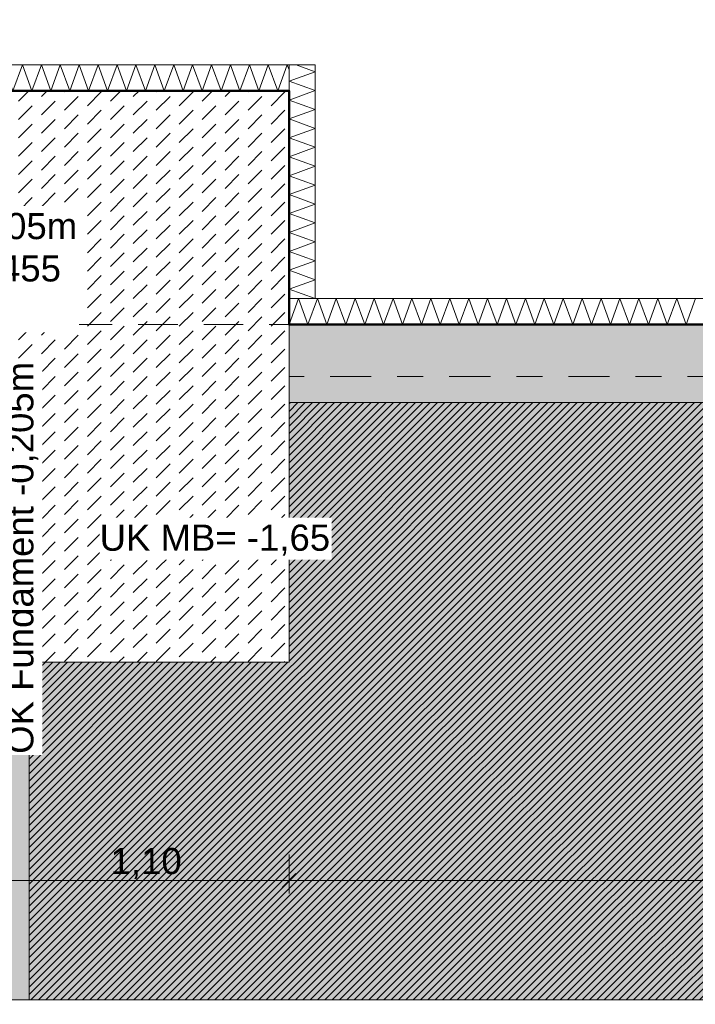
# Model space of a CAD drawing. Header units: metres. Extents: x -273 to 6, y -183 to 13.
# Tile 63 of 256: x -175.36 to -172.76, y -11.11 to -7.32. Entities that reach past the tile are written whole.
import ezdxf

# ---------------------------------------------------------------- set-up
doc = ezdxf.new("R2010")
doc.units = ezdxf.units.M
doc.header["$LTSCALE"] = 0.05
doc.header["$PDMODE"] = 1
doc.header["$PDSIZE"] = -2
doc.linetypes.add('ISO-02 Strichlinie', pattern=[3.81, 3.048, -0.762])
doc.linetypes.add('Linienart-53', pattern=[5.291531, 3.175, -1.058062, 0.352704, -0.705764])
doc.layers.get('0').update_dxf_attribs({"lineweight": 25})
for name, color, linetype, lineweight, true_color in [('00 -Bauelemente -Beton unbewehrt', 7, 'Continuous', 9, 0xf7e06e), ('00 -Bauelemente -Dämmung innen', 7, 'Continuous', 9, 0xff7fe6), ('30 -32 Gründung- 2 Flachgründungen u. Bodenplatten', 7, 'Continuous', 9, 0xff6633), ('30 -32 Gründung-4 Frostschürze', 7, 'Continuous', 9, 0x66aaff), ('70 -72 Beschriftung- 1 Beschriftung allgemein', 7, 'Continuous', 9, 0xff6633), ('70 -76 Bemaßung- 2 Allgemein', 7, 'Continuous', 5, 0x6666cc)]:
    doc.layers.add(name, color=color, linetype=linetype, lineweight=lineweight, true_color=true_color)
for name, color, linetype, lineweight in [('30 -35 Decken- 2 Beläge- Dämmung', 7, 'Continuous', 9), ('70 -71 Achsen- 1 Gebäudeachsen', 7, 'Linienart-53', 18), ('Keine', 7, 'Continuous', 9)]:
    doc.layers.add(name, color=color, linetype=linetype, lineweight=lineweight)
doc.styles.add('Arial', font='arial.ttf')
doc.dimstyles.new('k+k_klein', dxfattribs={"dimtxt": 0.100689, "dimasz": 0.05302, "dimexe": 0.05, "dimexo": 0.15, "dimgap": 0.005, "dimtad": 1, "dimdec": 3, "dimtxsty": 'Arial', "dimblk": 'VW_SLASH-2', "dimblk1": 'VW_SLASH-2', "dimblk2": 'VW_SLASH-2', "dimcen": 0, "dimdle": 0.025, "dimadec": 3, "dimazin": 0, "dimtfac": 0.75, "dimtdec": 3, "dimtix": 1, "dimtmove": 0, "dimatfit": 0, "dimldrblk": 'VW_FILLEDARROW', "dimfxl": 0.1, "dimfxlon": 1, "dimfrac": 2, "dimtolj": 1, "dimarcsym": 0})

# ---------------------------------------------------------------- blocks, each defined once
blk = doc.blocks.new('_Achsen (3D)')
at = {"layer": '70 -71 Achsen- 1 Gebäudeachsen', "transparency": 33554687}
blk.add_line((-179.668, -8.697), (3.826, -8.697), dxfattribs=at)
blk = doc.blocks.new('Gruppe-594')
at = {"color": 255, "linetype": 'Continuous', "lineweight": 5}
blk.add_wipeout([(-174.321, -8.497), (-168.596, -8.497), (-168.596, -8.397), (-174.321, -8.397)], dxfattribs=at).dxf.layer = '00 -Bauelemente -Dämmung innen'
blk = doc.blocks.new('Gruppe-595')
at = {"layer": '00 -Bauelemente -Dämmung innen', "color": 7, "transparency": 33554687, "flags": 128}
blk.add_lwpolyline([(-174.321, -8.497), (-174.2846, -8.397), (-174.2482, -8.497), (-174.2118, -8.397), (-174.1754, -8.497), (-174.139, -8.397), (-174.1026, -8.497), (-174.0662, -8.397), (-174.0298, -8.497), (-173.9934, -8.397), (-173.957, -8.497), (-173.9206, -8.397), (-173.8842, -8.497), (-173.8478, -8.397), (-173.8114, -8.497), (-173.775, -8.397), (-173.7386, -8.497), (-173.7023, -8.397), (-173.6659, -8.497), (-173.6295, -8.397), (-173.5931, -8.497), (-173.5567, -8.397), (-173.5203, -8.497), (-173.4839, -8.397), (-173.4475, -8.497), (-173.4111, -8.397), (-173.3747, -8.497), (-173.3383, -8.397), (-173.3019, -8.497), (-173.2655, -8.397), (-173.2291, -8.497), (-173.1927, -8.397), (-173.1563, -8.497), (-173.1199, -8.397), (-173.0835, -8.497), (-173.0471, -8.397), (-173.0107, -8.497), (-172.9743, -8.397), (-172.9379, -8.497), (-172.9015, -8.397), (-172.8651, -8.497), (-172.8287, -8.397), (-172.7923, -8.497), (-172.7559, -8.397)], dxfattribs=at)
blk = doc.blocks.new('Gruppe-596')
at = {"layer": '00 -Bauelemente -Dämmung innen', "color": 7, "linetype": 'Continuous', "lineweight": 9, "transparency": 33554687}
blk.add_line((-174.321, -8.397), (-174.321, -8.497), dxfattribs=at)
blk = doc.blocks.new('Gruppe-598')
at = {"color": 7, "transparency": 33554687}
blk.add_blockref('Gruppe-596', (0, 0), dxfattribs=at)
blk = doc.blocks.new('Gruppe-599')
at = {"layer": '00 -Bauelemente -Dämmung innen', "color": 7, "linetype": 'Continuous', "lineweight": 9, "transparency": 33554687}
blk.add_line((-168.596, -8.397), (-174.321, -8.397), dxfattribs=at)
blk = doc.blocks.new('Gruppe-600')
at = {"layer": '00 -Bauelemente -Dämmung innen', "color": 7, "linetype": 'Continuous', "lineweight": 9, "transparency": 33554687}
blk.add_line((-174.321, -8.497), (-168.596, -8.497), dxfattribs=at)
blk = doc.blocks.new('Gruppe-601')
at = {"color": 7, "transparency": 33554687}
for name in ['Gruppe-599', 'Gruppe-600']:
    blk.add_blockref(name, (0, 0), dxfattribs=at)
blk = doc.blocks.new('Gruppe-602')
at = {"layer": '00 -Bauelemente -Dämmung innen', "color": 7}
blk.add_blockref('Gruppe-594', (0, 0), dxfattribs=at)
at = {"color": 7, "transparency": 33554687}
for name in ['Gruppe-598', 'Gruppe-601']:
    blk.add_blockref(name, (0, 0), dxfattribs=at)
at = {"layer": '00 -Bauelemente -Dämmung innen', "color": 7, "transparency": 33554687}
blk.add_blockref('Gruppe-595', (0, 0), dxfattribs=at)
blk = doc.blocks.new('Gruppe-603')
at = {"layer": '00 -Bauelemente -Dämmung innen', "color": 7, "transparency": 33554687}
blk.add_blockref('Gruppe-602', (0, 0), dxfattribs=at)
at = {"layer": '00 -Bauelemente -Dämmung innen', "color": 0, "flags": 1}
for tag in ['prm0_value', 'prm1_value', 'prm2_value', 'prm3_value', 'prm4_value', 'prm5_value', 'prm6_value', 'IFC_UUID', 'instanceID', 'prm0_name', 'prm0_type', 'prm1_name', 'prm1_type', 'prm2_name', 'prm2_type', 'prm3_name', 'prm3_type', 'prm4_name', 'prm4_type', 'prm5_name', 'prm5_type', 'prm6_name', 'prm6_type']:
    blk.add_attdef(tag, (-174.321, -8.497), '', height=0.00018, dxfattribs=at)
blk = doc.blocks.new('Gruppe-2044')
at = {"color": 255, "linetype": 'Continuous', "lineweight": 5}
blk.add_wipeout([(-176.621, -7.597), (-174.321, -7.597), (-174.321, -7.497), (-176.621, -7.497)], dxfattribs=at).dxf.layer = '00 -Bauelemente -Dämmung innen'
blk = doc.blocks.new('Gruppe-2045')
at = {"layer": '00 -Bauelemente -Dämmung innen', "color": 7, "transparency": 33554687, "flags": 128}
blk.add_lwpolyline([(-176.621, -7.597), (-176.5846, -7.497), (-176.5482, -7.597), (-176.5118, -7.497), (-176.4754, -7.597), (-176.439, -7.497), (-176.4026, -7.597), (-176.3662, -7.497), (-176.3298, -7.597), (-176.2934, -7.497), (-176.257, -7.597), (-176.2206, -7.497), (-176.1842, -7.597), (-176.1478, -7.497), (-176.1114, -7.597), (-176.075, -7.497), (-176.0386, -7.597), (-176.0023, -7.497), (-175.9659, -7.597), (-175.9295, -7.497), (-175.8931, -7.597), (-175.8567, -7.497), (-175.8203, -7.597), (-175.7839, -7.497), (-175.7475, -7.597), (-175.7111, -7.497), (-175.6747, -7.597), (-175.6383, -7.497), (-175.6019, -7.597), (-175.5655, -7.497), (-175.5291, -7.597), (-175.4927, -7.497), (-175.4563, -7.597), (-175.4199, -7.497), (-175.3835, -7.597), (-175.3471, -7.497), (-175.3107, -7.597), (-175.2743, -7.497), (-175.2379, -7.597), (-175.2015, -7.497), (-175.1651, -7.597), (-175.1287, -7.497), (-175.0923, -7.597), (-175.0559, -7.497), (-175.0195, -7.597), (-174.9831, -7.497), (-174.9467, -7.597), (-174.9103, -7.497), (-174.8739, -7.597), (-174.8375, -7.497), (-174.8011, -7.597), (-174.7648, -7.497), (-174.7284, -7.597), (-174.692, -7.497), (-174.6556, -7.597), (-174.6192, -7.497), (-174.5828, -7.597), (-174.5464, -7.497), (-174.51, -7.597), (-174.4736, -7.497), (-174.4372, -7.597), (-174.4008, -7.497), (-174.3644, -7.597), (-174.328, -7.497), (-174.321, -7.5162)], dxfattribs=at)
blk = doc.blocks.new('Gruppe-2046')
at = {"layer": '00 -Bauelemente -Dämmung innen', "color": 7, "linetype": 'Continuous', "lineweight": 9, "transparency": 33554687}
blk.add_line((-176.621, -7.497), (-176.621, -7.597), dxfattribs=at)
blk = doc.blocks.new('Gruppe-2047')
at = {"layer": '00 -Bauelemente -Dämmung innen', "color": 7, "linetype": 'Continuous', "lineweight": 9, "transparency": 33554687}
blk.add_line((-174.321, -7.597), (-174.321, -7.497), dxfattribs=at)
blk = doc.blocks.new('Gruppe-2048')
at = {"color": 7, "transparency": 33554687}
for name in ['Gruppe-2046', 'Gruppe-2047']:
    blk.add_blockref(name, (0, 0), dxfattribs=at)
blk = doc.blocks.new('Gruppe-2049')
at = {"layer": '00 -Bauelemente -Dämmung innen', "color": 7, "linetype": 'Continuous', "lineweight": 9, "transparency": 33554687}
blk.add_line((-174.321, -7.497), (-176.621, -7.497), dxfattribs=at)
blk = doc.blocks.new('Gruppe-2050')
at = {"layer": '00 -Bauelemente -Dämmung innen', "color": 7, "linetype": 'Continuous', "lineweight": 9, "transparency": 33554687}
blk.add_line((-176.621, -7.597), (-174.321, -7.597), dxfattribs=at)
blk = doc.blocks.new('Gruppe-2051')
at = {"color": 7, "transparency": 33554687}
for name in ['Gruppe-2049', 'Gruppe-2050']:
    blk.add_blockref(name, (0, 0), dxfattribs=at)
blk = doc.blocks.new('Gruppe-2052')
at = {"layer": '00 -Bauelemente -Dämmung innen', "color": 7}
blk.add_blockref('Gruppe-2044', (0, 0), dxfattribs=at)
at = {"color": 7, "transparency": 33554687}
for name in ['Gruppe-2048', 'Gruppe-2051']:
    blk.add_blockref(name, (0, 0), dxfattribs=at)
at = {"layer": '00 -Bauelemente -Dämmung innen', "color": 7, "transparency": 33554687}
blk.add_blockref('Gruppe-2045', (0, 0), dxfattribs=at)
blk = doc.blocks.new('Gruppe-2053')
at = {"layer": '00 -Bauelemente -Dämmung innen', "color": 7, "transparency": 33554687}
blk.add_blockref('Gruppe-2052', (0, 0), dxfattribs=at)
at = {"layer": '00 -Bauelemente -Dämmung innen', "color": 0, "flags": 1}
for tag in ['prm0_value', 'prm1_value', 'prm2_value', 'prm3_value', 'prm4_value', 'prm5_value', 'prm6_value', 'IFC_UUID', 'instanceID', 'prm0_name', 'prm0_type', 'prm1_name', 'prm1_type', 'prm2_name', 'prm2_type', 'prm3_name', 'prm3_type', 'prm4_name', 'prm4_type', 'prm5_name', 'prm5_type', 'prm6_name', 'prm6_type']:
    blk.add_attdef(tag, (-176.621, -7.597), '', height=0.00018, dxfattribs=at)
blk = doc.blocks.new('Gruppe-2054')
at = {"color": 255, "linetype": 'Continuous', "lineweight": 5}
blk.add_wipeout([(-174.221, -8.397), (-174.221, -7.497), (-174.321, -7.497), (-174.321, -8.397)], dxfattribs=at).dxf.layer = '00 -Bauelemente -Dämmung innen'
blk = doc.blocks.new('Gruppe-2055')
at = {"layer": '00 -Bauelemente -Dämmung innen', "color": 7, "transparency": 33554687, "flags": 128}
blk.add_lwpolyline([(-174.221, -8.397), (-174.321, -8.3606), (-174.221, -8.3242), (-174.321, -8.2879), (-174.221, -8.2515), (-174.321, -8.2151), (-174.221, -8.1787), (-174.321, -8.1423), (-174.221, -8.1059), (-174.321, -8.0695), (-174.221, -8.0331), (-174.321, -7.9967), (-174.221, -7.9603), (-174.321, -7.9239), (-174.221, -7.8875), (-174.321, -7.8511), (-174.221, -7.8147), (-174.321, -7.7783), (-174.221, -7.7419), (-174.321, -7.7055), (-174.221, -7.6691), (-174.321, -7.6327), (-174.221, -7.5963), (-174.321, -7.5599), (-174.221, -7.5235), (-174.2937, -7.497)], dxfattribs=at)
blk = doc.blocks.new('Gruppe-2056')
at = {"layer": '00 -Bauelemente -Dämmung innen', "color": 7, "linetype": 'Continuous', "lineweight": 9, "transparency": 33554687}
blk.add_line((-174.321, -8.397), (-174.221, -8.397), dxfattribs=at)
blk = doc.blocks.new('Gruppe-2057')
at = {"layer": '00 -Bauelemente -Dämmung innen', "color": 7, "linetype": 'Continuous', "lineweight": 9, "transparency": 33554687}
blk.add_line((-174.221, -7.497), (-174.321, -7.497), dxfattribs=at)
blk = doc.blocks.new('Gruppe-2058')
at = {"color": 7, "transparency": 33554687}
for name in ['Gruppe-2057', 'Gruppe-2056']:
    blk.add_blockref(name, (0, 0), dxfattribs=at)
blk = doc.blocks.new('Gruppe-2059')
at = {"layer": '00 -Bauelemente -Dämmung innen', "color": 7, "linetype": 'Continuous', "lineweight": 9, "transparency": 33554687}
blk.add_line((-174.321, -7.497), (-174.321, -8.397), dxfattribs=at)
blk = doc.blocks.new('Gruppe-2060')
at = {"layer": '00 -Bauelemente -Dämmung innen', "color": 7, "linetype": 'Continuous', "lineweight": 9, "transparency": 33554687}
blk.add_line((-174.221, -8.397), (-174.221, -7.497), dxfattribs=at)
blk = doc.blocks.new('Gruppe-2061')
at = {"color": 7, "transparency": 33554687}
for name in ['Gruppe-2059', 'Gruppe-2060']:
    blk.add_blockref(name, (0, 0), dxfattribs=at)
blk = doc.blocks.new('Gruppe-2062')
at = {"layer": '00 -Bauelemente -Dämmung innen', "color": 7}
blk.add_blockref('Gruppe-2054', (0, 0), dxfattribs=at)
at = {"color": 7, "transparency": 33554687}
for name in ['Gruppe-2058', 'Gruppe-2061']:
    blk.add_blockref(name, (0, 0), dxfattribs=at)
at = {"layer": '00 -Bauelemente -Dämmung innen', "color": 7, "transparency": 33554687}
blk.add_blockref('Gruppe-2055', (0, 0), dxfattribs=at)
blk = doc.blocks.new('Gruppe-2063')
at = {"layer": '00 -Bauelemente -Dämmung innen', "color": 7, "transparency": 33554687}
blk.add_blockref('Gruppe-2062', (0, 0), dxfattribs=at)
at = {"layer": '00 -Bauelemente -Dämmung innen', "color": 0, "flags": 1}
for tag in ['prm0_value', 'prm1_value', 'prm2_value', 'prm3_value', 'prm4_value', 'prm5_value', 'prm6_value', 'IFC_UUID', 'instanceID', 'prm0_name', 'prm0_type', 'prm1_name', 'prm1_type', 'prm2_name', 'prm2_type', 'prm3_name', 'prm3_type', 'prm4_name', 'prm4_type', 'prm5_name', 'prm5_type', 'prm6_name', 'prm6_type']:
    blk.add_attdef(tag, (-174.321, -8.397), '', height=0.00018, dxfattribs=at)
blk = doc.blocks.new('Gruppe-2361')
at = {"layer": '30 -32 Gründung- 2 Flachgründungen u. Bodenplatten', "flags": 128}
blk.add_lwpolyline([(-176.521, -7.597), (-174.321, -7.597), (-174.321, -9.797), (-176.521, -9.797)], close=True, dxfattribs=at)
at = {"color": 255}
for points in [[(-176.321, -7.9593), (-175.3926, -7.9593), (-175.3926, -7.797), (-176.321, -7.797)], [(-176.321, -8.5273), (-175.1298, -8.5273), (-175.1298, -8.0405), (-176.321, -8.0405)]]:
    blk.add_wipeout(points, dxfattribs=at).dxf.layer = '70 -72 Beschriftung- 1 Beschriftung allgemein'
at = {"layer": '70 -72 Beschriftung- 1 Beschriftung allgemein', "char_height": 0.100689, "attachment_point": 1, "line_spacing_factor": 0.970891, "style": 'Arial'}
for s, insert in [('EF 2,20/2,20m', (-176.321, -7.8241)), ('OK innen=-0,205m\\POK außen=-0,455\\PUK=-1,455m', (-176.321, -8.0675))]:
    blk.add_mtext(s, dxfattribs=dict(at, insert=insert))
blk = doc.blocks.new('Gruppe-2362')
at = {"layer": '30 -32 Gründung- 2 Flachgründungen u. Bodenplatten', "flags": 128}
blk.add_lwpolyline([(-176.521, -7.597), (-174.321, -7.597), (-174.321, -9.797), (-176.521, -9.797)], close=True, dxfattribs=at)
at = {"color": 255}
for points in [[(-176.321, -7.9593), (-175.3926, -7.9593), (-175.3926, -7.797), (-176.321, -7.797)], [(-176.321, -8.5273), (-175.1298, -8.5273), (-175.1298, -8.0405), (-176.321, -8.0405)]]:
    blk.add_wipeout(points, dxfattribs=at).dxf.layer = '70 -72 Beschriftung- 1 Beschriftung allgemein'
at = {"layer": '70 -72 Beschriftung- 1 Beschriftung allgemein', "char_height": 0.100689, "attachment_point": 1, "line_spacing_factor": 0.970891, "style": 'Arial'}
for s, insert in [('EF 2,20/2,20m', (-176.321, -7.8241)), ('OK innen=-0,205m\\POK außen=-0,455\\PUK=-1,455m', (-176.321, -8.0675))]:
    blk.add_mtext(s, dxfattribs=dict(at, insert=insert))
blk = doc.blocks.new('_FU_2D LP5 (2D)')
at = {"color": 255}
blk.add_wipeout([(-176.52099996, -7.59704198), (-174.32099996, -7.59704198), (-174.32099996, -9.79704198), (-176.52099996, -9.79704198)], dxfattribs=at).dxf.layer = '00 -Bauelemente -Beton unbewehrt'
at = {"layer": '00 -Bauelemente -Beton unbewehrt', "linetype": 'Continuous', "lineweight": 9}
h = blk.add_hatch(dxfattribs=at)
h.set_pattern_fill('Unbew_ Beton1 1mm SRF', style=0, pattern_type=2)
h.set_pattern_definition([(45, (0, 0), (0.088388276, 0.017677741), [0.075, -0.05])])
h.paths.add_polyline_path([(-176.52099996, -7.59704198), (-174.32099996, -7.59704198), (-174.32099996, -9.79704198), (-176.52099996, -9.79704198)])
at = {"layer": '30 -32 Gründung-4 Frostschürze', "linetype": 'Continuous', "lineweight": 0, "transparency": 33554534}
blk.add_hatch(color=161, dxfattribs=at).paths.add_polyline_path([(-175.62099996, -11.09704198), (-175.62099996, -9.79704198), (-175.32099996, -9.79704198), (-175.32099996, -11.09704198)])
at = {"layer": '30 -35 Decken- 2 Beläge- Dämmung', "linetype": 'Continuous', "lineweight": 18, "true_color": 0xd9d9d9}
h = blk.add_hatch(dxfattribs=at)
h.set_pattern_fill('Schraffur grau', color=254, style=0, pattern_type=2)
h.set_pattern_definition([(45, (-170.388402, -7.189444), (0.014142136, -0.014142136), [])])
h.paths.add_polyline_path([(-167.04599996, -9.47204198), (-168.59599996, -9.47204198), (-168.59599996, -8.79704198), (-174.32099996, -8.79704198), (-174.32099996, -9.79704198), (-175.32099996, -9.79704198), (-175.32099996, -11.09704198), (-162.72099996, -11.09704198), (-162.72099996, -8.97204198), (-164.29599996, -8.97204198), (-164.29599996, -6.29704198), (-164.62099996, -6.29704198), (-164.62099996, -0.54704198), (-166.82099996, -0.54704198), (-166.82099996, -4.15204198), (-167.72099996, -4.15204198), (-167.72099996, -7.92204198), (-167.04599996, -7.92204198)])
at = {"layer": 'Keine', "linetype": 'Continuous', "lineweight": 0, "transparency": 33554511}
h = blk.add_hatch(color=43, dxfattribs=at)
h.paths.add_polyline_path([(-131.42099996, -0.54704198), (-135.82099996, -0.54704198), (-135.82099996, -2.89010187), (-139.02099996, -2.89010187), (-139.02099996, -0.54704198), (-143.42099996, -0.54704198), (-143.42099996, -2.89011265), (-146.62099996, -2.89011265), (-146.62099996, -0.54704198), (-149.17086327, -0.54704198), (-149.17086327, -2.24704198), (-151.02099996, -2.24704198), (-151.02099996, -2.89011624), (-154.22099996, -2.89011624), (-154.22099996, -0.54704198), (-159.62099996, -0.54704198), (-159.62099996, -9.29704198), (-161.89599996, -9.29704198), (-161.89599996, -8.97204198), (-164.29599996, -8.97204198), (-164.29599996, -8.89704198), (-167.04599996, -8.89704198), (-167.04599996, -9.47204198), (-168.59599996, -9.47204198), (-168.59599996, -8.79704198), (-174.32099996, -8.79704198), (-174.32099996, -9.79704198), (-175.32099996, -9.79704198), (-175.32099996, -11.09704198), (-160.82099996, -11.09704198), (-160.82099996, -10.94704198), (-100.02099996, -10.94704198), (-100.02099996, -7.44704198), (-101.74599996, -7.44704198), (-101.74599996, -5.21204198), (-114.72099996, -5.21204198), (-114.72099996, -2.89009828), (-116.22099996, -2.89009828), (-116.22099996, -0.54704198), (-120.62099996, -0.54704198), (-120.62099996, -2.89010187), (-123.82099996, -2.89010187), (-123.82099996, -0.54704198), (-128.22099996, -0.54704198), (-128.22099996, -2.89010187), (-131.42099996, -2.89010187)])
h.paths.add_polyline_path([(-153.72099996, -6.07204198), (-151.52099996, -6.07204198), (-151.52099996, -8.27204198), (-153.72099996, -8.27204198)])
h.paths.add_polyline_path([(-143.92099996, -8.27204198), (-146.12099996, -8.27204198), (-146.12099996, -6.07204198), (-143.92099996, -6.07204198)])
h.paths.add_polyline_path([(-128.72099996, -8.27204198), (-130.92099996, -8.27204198), (-130.92099996, -6.07204198), (-128.72099996, -6.07204198)])
h.paths.add_polyline_path([(-113.52099996, -8.27204198), (-115.72099996, -8.27204198), (-115.72099996, -6.07204198), (-113.52099996, -6.07204198)])
h.paths.add_polyline_path([(-108.12099996, -6.07204198), (-105.92099996, -6.07204198), (-105.92099996, -8.27204198), (-108.12099996, -8.27204198)])
h.paths.add_polyline_path([(-123.32099996, -6.07204198), (-121.12099996, -6.07204198), (-121.12099996, -8.27204198), (-123.32099996, -8.27204198)])
h.paths.add_polyline_path([(-138.52099996, -6.07204198), (-136.32099996, -6.07204198), (-136.32099996, -8.27204198), (-138.52099996, -8.27204198)])
at = {"layer": '00 -Bauelemente -Beton unbewehrt', "flags": 128}
blk.add_lwpolyline([(-176.52099996, -7.59704198), (-174.32099996, -7.59704198), (-174.32099996, -9.79704198), (-176.52099996, -9.79704198)], close=True, dxfattribs=at)
at = {"layer": '30 -32 Gründung-4 Frostschürze', "flags": 128}
blk.add_lwpolyline([(-175.62099996, -11.09704198), (-175.62099996, -9.79704198), (-175.32099996, -9.79704198), (-175.32099996, -11.09704198)], close=True, dxfattribs=at)
at = {"layer": '30 -35 Decken- 2 Beläge- Dämmung', "flags": 128}
blk.add_lwpolyline([(-167.04599996, -9.47204198), (-168.59599996, -9.47204198), (-168.59599996, -8.79704198), (-174.32099996, -8.79704198), (-174.32099996, -9.79704198), (-175.32099996, -9.79704198), (-175.32099996, -11.09704198), (-162.72099996, -11.09704198), (-162.72099996, -8.97204198), (-164.29599996, -8.97204198), (-164.29599996, -6.29704198), (-164.62099996, -6.29704198), (-164.62099996, -0.54704198), (-166.82099996, -0.54704198), (-166.82099996, -4.15204198), (-167.72099996, -4.15204198), (-167.72099996, -7.92204198), (-167.04599996, -7.92204198)], close=True, dxfattribs=at)
at = {"layer": 'Keine', "flags": 128}
blk.add_lwpolyline([(-154.22099996, -0.54704198), (-159.62099996, -0.54704198), (-159.62099996, -9.29704198), (-161.89599996, -9.29704198), (-161.89599996, -8.97204198), (-164.29599996, -8.97204198), (-164.29599996, -8.89704198), (-167.04599996, -8.89704198), (-167.04599996, -9.47204198), (-168.59599996, -9.47204198), (-168.59599996, -8.79704198), (-174.32099996, -8.79704198), (-174.32099996, -9.79704198), (-175.32099996, -9.79704198), (-175.32099996, -11.09704198), (-160.82099996, -11.09704198), (-160.82099996, -10.94704198), (-100.02099996, -10.94704198)], dxfattribs=at)
at = {"layer": '00 -Bauelemente -Dämmung innen', "color": 7}
for name in ['Gruppe-2053', 'Gruppe-603']:
    blk.add_blockref(name, (0, 0), dxfattribs=at)
at = {"layer": '30 -32 Gründung-4 Frostschürze', "linetype": 'Continuous', "lineweight": 0, "transparency": 33554534}
blk.add_hatch(color=161, dxfattribs=at).paths.add_polyline_path([(-174.32099996, -8.49704198), (-168.59599996, -8.49704198), (-168.59599996, -8.79704198), (-174.32099996, -8.79704198)])
at = {"layer": '30 -32 Gründung- 2 Flachgründungen u. Bodenplatten', "linetype": 'ISO-02 Strichlinie', "flags": 128}
blk.add_lwpolyline([(-175.62099996, -9.79704198), (-175.62099996, -8.49704198), (-174.32099996, -8.49704198)], dxfattribs=at)
at = {"layer": '30 -32 Gründung-4 Frostschürze', "flags": 128}
blk.add_lwpolyline([(-174.32099996, -8.49704198), (-168.59599996, -8.49704198), (-168.59599996, -8.79704198), (-174.32099996, -8.79704198)], close=True, dxfattribs=at)
at = {"layer": '00 -Bauelemente -Dämmung innen', "color": 7}
blk.add_blockref('Gruppe-2063', (0, 0), dxfattribs=at)
at = {"layer": '30 -32 Gründung- 2 Flachgründungen u. Bodenplatten', "flags": 128}
blk.add_lwpolyline([(-100.02099996, -10.94704198), (-160.82099996, -10.94704198), (-160.82099996, -11.09704198), (-176.02099996, -11.09704198), (-176.02099996, -12.29704198), (-160.82099996, -12.29704198), (-160.82099996, -40.04704198), (-159.62099996, -40.04704198), (-159.62099996, -12.44704198), (-100.02099996, -12.44704198)], dxfattribs=at)
at = {"layer": '30 -32 Gründung- 2 Flachgründungen u. Bodenplatten', "color": 7}
blk.add_blockref('Gruppe-2361', (0, 0), dxfattribs=at)
blk.add_blockref('Gruppe-2362', (0, 0), dxfattribs=at)
at = {"layer": '70 -72 Beschriftung- 1 Beschriftung allgemein', "color": 103, "lineweight": 50, "true_color": 0x66cc7f, "flags": 128}
blk.add_lwpolyline([(-154.22099996, -0.24704198), (-159.62099996, -0.24704198), (-159.62099996, 0.10987974), (-160.82099996, 0.10987974), (-160.82099996, -0.24704198), (-166.82099996, -0.24704198), (-166.82099996, 0.10987639), (-168.82099996, 0.10987639), (-168.82099996, -4.15204198), (-168.02099996, -4.15204198), (-168.02099996, -7.92204198), (-168.59599996, -7.92204198), (-168.59599996, -8.49704198), (-174.32099996, -8.49704198), (-174.32099996, -7.59704198), (-176.52099996, -7.59704198), (-176.52099996, -9.79704198), (-175.62099996, -9.79704198), (-175.62099996, -11.09704198), (-176.02099996, -11.09704198), (-176.02099996, -12.29704198)], dxfattribs=at)
blk = doc.blocks.new('VW_SLASH-2')
at = {"color": 0, "linetype": 'ByBlock', "lineweight": -2, "transparency": 16777216}
blk.add_line((0.472, 0), (-1, 0), dxfattribs=at)
at = {"color": 0, "lineweight": 5, "transparency": 16777216, "flags": 128}
blk.add_lwpolyline([(0.5, 0.5), (-0.5, -0.5)], dxfattribs=at)
blk = doc.blocks.new('*D2865')
at = {"layer": '70 -76 Bemaßung- 2 Allgemein', "color": 0, "lineweight": -2}
for p, q in [((-178.168, -0.447), (-178.318, -0.447)), ((-178.268, -8.444), (-178.268, -0.5001)), ((-178.168, -8.497), (-178.318, -8.497))]:
    blk.add_line(p, q, dxfattribs=at)
at = {"layer": 'Defpoints', "color": 0}
for p in [(-178.268, -0.447), (-166.821, -0.447), (-174.321, -8.497)]:
    blk.add_point(p, dxfattribs=at)
at = {"layer": '70 -76 Bemaßung- 2 Allgemein', "color": 0, "lineweight": -2, "xscale": 0.05302001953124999, "yscale": 0.05302001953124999, "zscale": 0.05302001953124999}
for p, rotation in [((-178.268, -0.447), 90), ((-178.268, -8.497), 270)]:
    blk.add_blockref('VW_SLASH-2', p, dxfattribs=dict(at, rotation=rotation))
at = {"layer": '70 -76 Bemaßung- 2 Allgemein', "color": 0, "insert": (-178.3335, -4.472), "char_height": 0.10069, "attachment_point": 5, "rotation": 90, "style": 'Arial'}
blk.add_mtext('\\A1;8,05', dxfattribs=at)
blk = doc.blocks.new('VW_FILLEDARROW')
at = {"linetype": 'Continuous', "lineweight": 0, "transparency": 16777216}
blk.add_hatch(color=0, dxfattribs=at).paths.add_polyline_path([(-2.829, 0.758), (0, 0), (-2.829, -0.758)])
at = {"color": 0, "lineweight": 5, "transparency": 16777216, "flags": 128}
blk.add_lwpolyline([(-2.829, 0.758), (0, 0), (-2.829, -0.758)], close=True, dxfattribs=at)
blk = doc.blocks.new('*D2866')
at = {"layer": '70 -76 Bemaßung- 2 Allgemein', "color": 0, "lineweight": -2}
for p, q in [((-178.168, -8.497), (-178.318, -8.497)), ((-178.268, -39.394), (-178.268, -8.5501)), ((-178.168, -39.447), (-178.318, -39.447))]:
    blk.add_line(p, q, dxfattribs=at)
at = {"layer": 'Defpoints', "color": 0}
for p in [(-178.268, -8.497), (-174.321, -8.497), (-174.646, -39.447)]:
    blk.add_point(p, dxfattribs=at)
at = {"layer": '70 -76 Bemaßung- 2 Allgemein', "color": 0, "lineweight": -2, "xscale": 0.05302001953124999, "yscale": 0.05302001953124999, "zscale": 0.05302001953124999}
for p, rotation in [((-178.268, -8.497), 90), ((-178.268, -39.447), 270)]:
    blk.add_blockref('VW_SLASH-2', p, dxfattribs=dict(at, rotation=rotation))
at = {"layer": '70 -76 Bemaßung- 2 Allgemein', "color": 0, "insert": (-178.3335, -23.972), "char_height": 0.10069, "attachment_point": 5, "rotation": 90, "style": 'Arial'}
blk.add_mtext('\\A1;30,95', dxfattribs=at)
blk = doc.blocks.new('*D2961')
at = {"layer": '70 -76 Bemaßung- 2 Allgemein', "color": 0, "lineweight": -2}
for p, q in [((-175.421, 1.8), (-175.421, 1.95)), ((-175.321, 1.8), (-175.321, 1.95)), ((-175.474, 1.9), (-175.527, 1.9)), ((-175.321, 1.9), (-175.421, 1.9)), ((-175.268, 1.9), (-175.215, 1.9))]:
    blk.add_line(p, q, dxfattribs=at)
at = {"layer": 'Defpoints', "color": 0}
for p in [(-175.421, 1.9), (-175.421, -9.797), (-175.321, -9.797)]:
    blk.add_point(p, dxfattribs=at)
at = {"layer": '70 -76 Bemaßung- 2 Allgemein', "color": 0, "lineweight": -2, "xscale": 0.05302001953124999, "yscale": 0.05302001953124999, "zscale": 0.05302001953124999}
blk.add_blockref('VW_SLASH-2', (-175.421, 1.9), dxfattribs=at)
at = {"layer": '70 -76 Bemaßung- 2 Allgemein', "color": 0, "lineweight": -2, "xscale": 0.05302001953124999, "yscale": 0.05302001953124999, "zscale": 0.05302001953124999, "rotation": 180}
blk.add_blockref('VW_SLASH-2', (-175.321, 1.9), dxfattribs=at)
at = {"layer": '70 -76 Bemaßung- 2 Allgemein', "color": 0, "insert": (-175.2411, 1.9859), "char_height": 0.10069, "attachment_point": 5, "style": 'Arial'}
blk.add_mtext('\\A1;10', dxfattribs=at)
blk = doc.blocks.new('*D2962')
at = {"layer": '70 -76 Bemaßung- 2 Allgemein', "color": 0, "lineweight": -2}
for p, q in [((-175.321, 1.8), (-175.321, 1.95)), ((-174.321, 1.8), (-174.321, 1.95)), ((-174.374, 1.9), (-175.268, 1.9))]:
    blk.add_line(p, q, dxfattribs=at)
at = {"layer": 'Defpoints', "color": 0}
for p in [(-175.321, 1.9), (-174.321, -8.497), (-175.321, -9.797)]:
    blk.add_point(p, dxfattribs=at)
at = {"layer": '70 -76 Bemaßung- 2 Allgemein', "color": 0, "lineweight": -2, "xscale": 0.05302001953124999, "yscale": 0.05302001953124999, "zscale": 0.05302001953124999, "rotation": 180}
blk.add_blockref('VW_SLASH-2', (-175.321, 1.9), dxfattribs=at)
at = {"layer": '70 -76 Bemaßung- 2 Allgemein', "color": 0, "lineweight": -2, "xscale": 0.05302001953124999, "yscale": 0.05302001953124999, "zscale": 0.05302001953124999}
blk.add_blockref('VW_SLASH-2', (-174.321, 1.9), dxfattribs=at)
at = {"layer": '70 -76 Bemaßung- 2 Allgemein', "color": 0, "insert": (-174.821, 1.9654), "char_height": 0.10069, "attachment_point": 5, "style": 'Arial'}
blk.add_mtext('\\A1;1,00', dxfattribs=at)
blk = doc.blocks.new('*D2963')
at = {"layer": '70 -76 Bemaßung- 2 Allgemein', "color": 0, "lineweight": -2}
for p, q in [((-174.321, 1.8), (-174.321, 1.95)), ((-168.596, 1.8), (-168.596, 1.95)), ((-168.649, 1.9), (-174.268, 1.9))]:
    blk.add_line(p, q, dxfattribs=at)
at = {"layer": 'Defpoints', "color": 0}
for p in [(-174.321, 1.9), (-168.596, -7.922), (-174.321, -8.497)]:
    blk.add_point(p, dxfattribs=at)
at = {"layer": '70 -76 Bemaßung- 2 Allgemein', "color": 0, "lineweight": -2, "xscale": 0.05302001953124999, "yscale": 0.05302001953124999, "zscale": 0.05302001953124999, "rotation": 180}
blk.add_blockref('VW_SLASH-2', (-174.321, 1.9), dxfattribs=at)
at = {"layer": '70 -76 Bemaßung- 2 Allgemein', "color": 0, "lineweight": -2, "xscale": 0.05302001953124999, "yscale": 0.05302001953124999, "zscale": 0.05302001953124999}
blk.add_blockref('VW_SLASH-2', (-168.596, 1.9), dxfattribs=at)
at = {"layer": '70 -76 Bemaßung- 2 Allgemein', "color": 0, "insert": (-171.4585, 1.9822), "char_height": 0.100689, "attachment_point": 5, "style": 'Arial'}
blk.add_mtext('\\A1;5,72\\S5^ ;', dxfattribs=at)
blk = doc.blocks.new('*D3860')
at = {"layer": '70 -76 Bemaßung- 2 Allgemein', "color": 0, "lineweight": -2}
for p, q in [((-175.421, -10.5369), (-175.421, -10.6869)), ((-174.321, -10.5369), (-174.321, -10.6869)), ((-174.374, -10.6369), (-175.368, -10.6369))]:
    blk.add_line(p, q, dxfattribs=at)
at = {"layer": 'Defpoints', "color": 0}
for p in [(-175.421, -7.597), (-174.321, -7.597), (-175.421, -10.6369)]:
    blk.add_point(p, dxfattribs=at)
at = {"layer": '70 -76 Bemaßung- 2 Allgemein', "color": 0, "lineweight": -2, "xscale": 0.05302001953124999, "yscale": 0.05302001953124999, "zscale": 0.05302001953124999, "rotation": 180}
blk.add_blockref('VW_SLASH-2', (-175.421, -10.6369), dxfattribs=at)
at = {"layer": '70 -76 Bemaßung- 2 Allgemein', "color": 0, "lineweight": -2, "xscale": 0.05302001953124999, "yscale": 0.05302001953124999, "zscale": 0.05302001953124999}
blk.add_blockref('VW_SLASH-2', (-174.321, -10.6369), dxfattribs=at)
at = {"layer": '70 -76 Bemaßung- 2 Allgemein', "color": 0, "insert": (-174.871, -10.5715), "char_height": 0.10069, "attachment_point": 5, "style": 'Arial'}
blk.add_mtext('\\A1;1,10', dxfattribs=at)
blk = doc.blocks.new('*D3861')
at = {"layer": '70 -76 Bemaßung- 2 Allgemein', "color": 0, "lineweight": -2}
for p, q in [((-174.321, -10.5369), (-174.321, -10.6869)), ((-168.596, -10.5369), (-168.596, -10.6869)), ((-168.649, -10.6369), (-174.268, -10.6369))]:
    blk.add_line(p, q, dxfattribs=at)
at = {"layer": 'Defpoints', "color": 0}
for p in [(-174.321, -7.597), (-168.596, -7.922), (-174.321, -10.6369)]:
    blk.add_point(p, dxfattribs=at)
at = {"layer": '70 -76 Bemaßung- 2 Allgemein', "color": 0, "lineweight": -2, "xscale": 0.05302001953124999, "yscale": 0.05302001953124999, "zscale": 0.05302001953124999, "rotation": 180}
blk.add_blockref('VW_SLASH-2', (-174.321, -10.6369), dxfattribs=at)
at = {"layer": '70 -76 Bemaßung- 2 Allgemein', "color": 0, "lineweight": -2, "xscale": 0.05302001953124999, "yscale": 0.05302001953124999, "zscale": 0.05302001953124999}
blk.add_blockref('VW_SLASH-2', (-168.596, -10.6369), dxfattribs=at)
at = {"layer": '70 -76 Bemaßung- 2 Allgemein', "color": 0, "insert": (-171.4585, -10.5548), "char_height": 0.100689, "attachment_point": 5, "style": 'Arial'}
blk.add_mtext('\\A1;5,72\\S5^ ;', dxfattribs=at)
blk = doc.blocks.new('Gruppe-2909')
at = {"color": 255}
for points in [[(-175.8092, -10.1534), (-175.8092, -8.6368), (-175.9715, -8.6368), (-175.9715, -10.1534)], [(-175.2705, -10.1534), (-175.2705, -8.6368), (-175.4328, -8.6368), (-175.4328, -10.1534)]]:
    blk.add_wipeout(points, dxfattribs=at).dxf.layer = '70 -72 Beschriftung- 1 Beschriftung allgemein'
at = {"layer": '30 -32 Gründung- 2 Flachgründungen u. Bodenplatten', "linetype": 'Continuous', "lineweight": 0, "transparency": 33554687}
for points in [[(-175.8092, -8.6368), (-175.621, -8.825), (-175.8092, -9.0132)], [(-175.4328, -8.6368), (-175.621, -8.825), (-175.4328, -9.0132)]]:
    blk.add_hatch(color=7, dxfattribs=at).paths.add_polyline_path(points)
at = {"layer": '30 -32 Gründung- 2 Flachgründungen u. Bodenplatten', "flags": 128}
for points in [[(-175.8092, -8.6368), (-175.621, -8.825), (-175.8092, -9.0132)], [(-175.4328, -8.6368), (-175.621, -8.825), (-175.4328, -9.0132)]]:
    blk.add_lwpolyline(points, close=True, dxfattribs=at)
at = {"layer": '70 -72 Beschriftung- 1 Beschriftung allgemein', "char_height": 0.100689, "attachment_point": 2, "rotation": 90, "line_spacing_factor": 0.970891, "style": 'Arial'}
for s, insert in [('OK Fundament -0,455m', (-175.9445, -9.3951)), ('OK Fundament -0,205m', (-175.4058, -9.3951))]:
    blk.add_mtext(s, dxfattribs=dict(at, insert=insert))
blk = doc.blocks.new('Gruppe-2990')
at = {"layer": '70 -72 Beschriftung- 1 Beschriftung allgemein', "linetype": 'Continuous', "lineweight": 5}
blk.add_point((-175.05, -9.14), dxfattribs=at)
at = {"color": 255}
blk.add_wipeout([(-175.05, -9.4023), (-174.157, -9.4023), (-174.157, -9.24), (-175.05, -9.24)], dxfattribs=at).dxf.layer = '70 -72 Beschriftung- 1 Beschriftung allgemein'
at = {"layer": '70 -72 Beschriftung- 1 Beschriftung allgemein', "insert": (-175.05, -9.267), "char_height": 0.100689, "attachment_point": 1, "line_spacing_factor": 0.970891, "style": 'Arial'}
blk.add_mtext('UK MB= -1,65', dxfattribs=at)
blk = doc.blocks.new('Gruppe-2784')
at = {"layer": '70 -76 Bemaßung- 2 Allgemein'}
for base, p1, p2, text, picture, middle in [((-178.26799996, -0.44704198), (-174.32099996, -8.49704198), (-166.82099996, -0.44704198), '8,05', '*D2865', (-178.3334635, -4.47204198)), ((-178.26799996, -8.49704198), (-174.64599996, -39.44704198), (-174.32099996, -8.49704198), '30,95', '*D2866', (-178.3334635, -23.97204198))]:
    dim = blk.add_linear_dim(base=base, p1=p1, p2=p2, angle=270, text=text, dimstyle='k+k_klein', override={"dimtxt": 0.100689, "dimgap": 0.005, "dimdec": 8, "dimpost": '<>', "dimtxsty": 'Arial', "dimtmove": 2}, dxfattribs=at)
    dim.commit()
    dim.dimension.update_dxf_attribs({"geometry": picture, "text_midpoint": middle})
blk = doc.blocks.new('Gruppe-2789')
at = {"layer": '70 -76 Bemaßung- 2 Allgemein'}
dim = blk.add_linear_dim(base=(-175.42099996, 1.89995802), p1=(-175.32099996, -9.79704198), p2=(-175.42099996, -9.79704198), text='10', dimstyle='k+k_klein', override={"dimtxt": 0.100689, "dimgap": 0.005, "dimdec": 8, "dimpost": '<>', "dimtxsty": 'Arial', "dimtix": 0, "dimtmove": 2}, dxfattribs=at)
dim.commit()
dim.dimension.update_dxf_attribs({"geometry": '*D2961', "text_midpoint": (-175.24110958, 1.98592052), "dimtype": 160})
for base, p1, p2, text, picture, middle in [((-174.32099996, 1.89995802), (-168.59599996, -7.92204198), (-174.32099996, -8.49704198), '5,72\\S5^ ;', '*D2963', (-171.45849996, 1.98215265)), ((-175.32099996, 1.89995802), (-174.32099996, -8.49704198), (-175.32099996, -9.79704198), '1,00', '*D2962', (-174.82099996, 1.96542156))]:
    dim = blk.add_linear_dim(base=base, p1=p1, p2=p2, text=text, dimstyle='k+k_klein', override={"dimtxt": 0.100689, "dimgap": 0.005, "dimdec": 8, "dimpost": '<>', "dimtxsty": 'Arial', "dimtmove": 2}, dxfattribs=at)
    dim.commit()
    dim.dimension.update_dxf_attribs({"geometry": picture, "text_midpoint": middle})
blk = doc.blocks.new('Gruppe-2828')
at = {"layer": '70 -76 Bemaßung- 2 Allgemein'}
for base, p1, p2, text, picture, middle in [((-175.42099996, -10.63694938), (-174.32099996, -7.59704198), (-175.42099996, -7.59704198), '1,10', '*D3860', (-174.87099996, -10.57148584)), ((-174.32099996, -10.63694938), (-168.59599996, -7.92204198), (-174.32099996, -7.59704198), '5,72\\S5^ ;', '*D3861', (-171.45849996, -10.55475474))]:
    dim = blk.add_linear_dim(base=base, p1=p1, p2=p2, text=text, dimstyle='k+k_klein', override={"dimtxt": 0.100689, "dimgap": 0.005, "dimdec": 8, "dimpost": '<>', "dimtxsty": 'Arial', "dimtmove": 2}, dxfattribs=at)
    dim.commit()
    dim.dimension.update_dxf_attribs({"geometry": picture, "text_midpoint": middle})
blk = doc.blocks.new('_FU_2D Bemaßung_ Beschriftung (3D)')
at = {"layer": '70 -76 Bemaßung- 2 Allgemein'}
for name in ['Gruppe-2789', 'Gruppe-2784', 'Gruppe-2828']:
    blk.add_blockref(name, (0, 0), dxfattribs=at)
at = {"layer": '70 -72 Beschriftung- 1 Beschriftung allgemein', "color": 7}
for name in ['Gruppe-2909', 'Gruppe-2990']:
    blk.add_blockref(name, (0, 0), dxfattribs=at)

msp = doc.modelspace()

# ---------------------------------------------------------------- block references
at = {"layer": 'Keine', "color": 1}
msp.add_blockref('_Achsen (3D)', (0, 0), dxfattribs=at)

# ---------------------------------------------------------------- next in the draw order: block references
msp.add_blockref('_FU_2D LP5 (2D)', (0, 0), dxfattribs=at)

# ---------------------------------------------------------------- next in the draw order: block references
msp.add_blockref('_FU_2D Bemaßung_ Beschriftung (3D)', (0, 0), dxfattribs=at)

doc.saveas('drawing.dxf')
